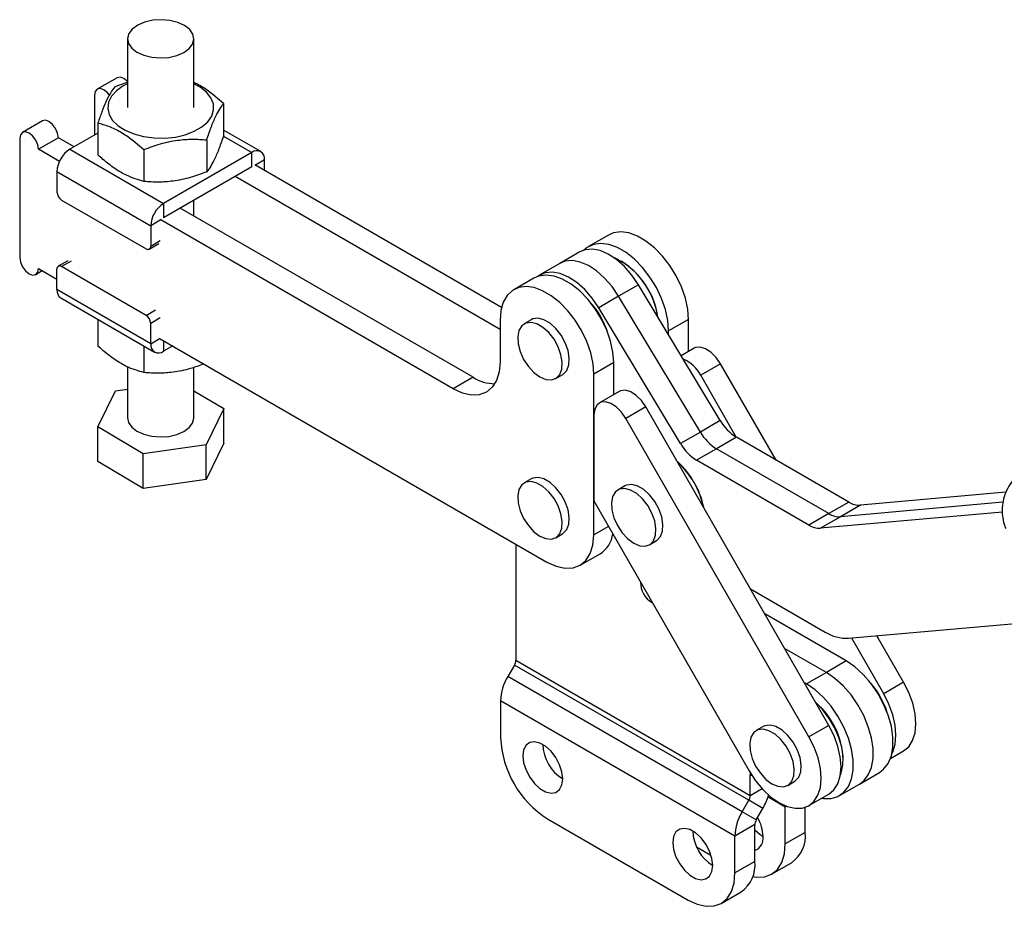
# Model space of a CAD drawing. Extents: x 42 to 518, y 34 to 408.
# Tile 1 of 14: x 42 to 191, y 34 to 168. Entities that reach past the tile are written whole.
import ezdxf

# ---------------------------------------------------------------- set-up
doc = ezdxf.new("R2010")
doc.units = 0
doc.header["$LTSCALE"] = 1.5
doc.layers.get('0').update_dxf_attribs({"linetype": 'CONTINUOUS'})

msp = doc.modelspace()

# ---------------------------------------------------------------- linework, layer by layer
at = {"color": 7, "linetype": 'CONTINUOUS'}
for p, q in [((58.756629, 164.726151), (58.756771, 154.356001)), ((68.75677, 154.356139), (68.756633, 164.726285)), ((57.170828, 158.862241), (54.165624, 157.127374)), ((58.798961, 158.203286), (56.816562, 157.506815)), ((53.751331, 156.211657), (53.75141, 150.211621)), ((73.2373, 154.966983), (73.237368, 150.145866)), ((45.892475, 152.351386), (42.887271, 150.616519)), ((54.276268, 152.033891), (54.276331, 147.212775)), ((54.276284, 150.514624), (50.038988, 148.068485)), ((78.849621, 147.715043), (73.237357, 150.954832)), ((42.472978, 149.700802), (42.473221, 131.736765)), ((48.30661, 149.802905), (45.301406, 148.068038)), ((50.675052, 148.435675), (48.30661, 149.802905)), ((70.697005, 149.494058), (70.697068, 144.672944)), ((48.468252, 146.239914), (45.301406, 148.068038)), ((50.038988, 148.068485), (64.181126, 139.904659)), ((61.216484, 148.027514), (61.216552, 143.206397)), ((77.474733, 147.578895), (64.181126, 139.904659)), ((77.474764, 145.415045), (77.474733, 147.578895)), ((115.175075, 124.22328), (77.969739, 145.700788)), ((79.419329, 144.863983), (79.419308, 146.455951)), ((48.094476, 144.700418), (62.236613, 136.536593)), ((48.094476, 144.700418), (48.094518, 141.638367)), ((77.474764, 145.415045), (64.181157, 137.740809)), ((114.951245, 120.882811), (74.964535, 143.965921)), ((48.801636, 140.413627), (61.529558, 133.066186)), ((64.181126, 139.904659), (64.181157, 137.740809)), ((68.756997, 137.997519), (68.756965, 140.382365)), ((110.885557, 113.677985), (66.691386, 139.189934)), ((107.880354, 111.943118), (63.686183, 137.455067)), ((62.236613, 136.536593), (62.236656, 133.474542)), ((62.029509, 133.016683), (63.479078, 133.853501)), ((131.306256, 135.138389), (128.301052, 133.403522)), ((126.97464, 132.593641), (123.969436, 130.858773)), ((49.751397, 131.256415), (48.301828, 130.419597)), ((123.969436, 130.858773), (120.964232, 129.123906)), ((133.301548, 131.152359), (133.195499, 131.213598)), ((44.887355, 129.188283), (45.88763, 129.76573)), ((45.301648, 130.104), (48.094699, 128.491657)), ((48.094718, 126.899689), (48.094676, 129.961742)), ((61.529695, 123.022655), (48.801773, 130.370096)), ((120.027903, 128.627535), (117.022699, 126.892668)), ((62.236856, 118.735864), (48.094718, 126.899689)), ((135.830504, 127.641717), (132.8253, 125.90685)), ((148.169424, 107.13952), (135.830504, 127.641717)), ((48.664405, 125.640597), (62.806543, 117.476772)), ((132.8253, 125.90685), (129.820096, 124.171982)), ((145.16422, 105.404653), (132.8253, 125.90685)), ((142.159016, 103.669786), (129.820096, 124.171982)), ((54.276668, 122.400809), (54.276726, 118.388657)), ((114.951225, 122.31409), (114.951311, 116.026677)), ((119.641237, 122.356736), (118.580577, 121.74443)), ((143.376917, 122.39599), (140.371713, 120.661122)), ((143.376983, 117.572372), (143.376917, 122.39599)), ((62.236856, 118.735864), (62.236814, 121.797916)), ((140.371721, 120.096085), (140.371713, 120.661122)), ((63.686425, 119.491028), (122.022735, 85.815253)), ((61.21689, 118.39443), (61.216948, 114.382278)), ((65.560623, 118.40911), (64.181431, 117.612919)), ((144.205936, 118.050916), (142.273844, 116.935543)), ((132.098564, 115.885135), (129.093361, 114.150268)), ((132.09863, 111.061518), (132.098564, 115.885135)), ((58.757303, 115.257928), (58.757409, 107.567844)), ((68.757408, 107.567981), (68.757308, 115.180492)), ((148.212549, 115.729908), (145.207345, 113.99504)), ((156.574798, 101.180308), (148.212549, 115.729908)), ((110.885557, 113.677985), (107.880354, 111.943118)), ((123.342689, 113.495316), (124.403349, 114.107622)), ((129.093691, 89.898814), (129.093361, 114.150268)), ((150.584792, 104.638744), (145.207345, 113.99504)), ((54.24041, 106.182349), (56.920441, 111.633019)), ((56.920441, 111.633019), (58.75735, 111.900453)), ((68.757356, 111.639212), (73.274411, 108.953473)), ((132.927583, 111.540061), (129.92238, 109.805194)), ((73.274411, 108.953473), (70.59438, 103.502802)), ((73.27448, 103.727572), (73.274411, 108.953473)), ((136.934196, 109.219053), (133.928993, 107.484186)), ((164.544499, 61.179479), (136.934196, 109.219053)), ((129.09379, 107.973863), (129.093621, 95.040689)), ((161.539295, 59.444612), (133.928993, 107.484186)), ((148.169424, 107.13952), (145.16422, 105.404653)), ((54.240484, 100.956447), (54.24041, 106.182349)), ((61.07738, 102.117241), (54.24041, 106.182349)), ((145.16422, 105.404653), (142.159016, 103.669786)), ((150.589308, 104.636132), (147.584104, 102.901265)), ((167.541735, 94.848361), (150.589308, 104.636132)), ((70.59438, 103.502802), (61.07738, 102.117241)), ((70.594454, 98.276898), (70.59438, 103.502802)), ((73.27448, 103.727572), (70.594454, 98.276898)), ((147.584104, 102.901265), (144.5789, 101.166398)), ((164.536531, 93.113494), (147.584104, 102.901265)), ((61.077453, 96.891338), (61.07738, 102.117241)), ((161.531327, 91.378627), (144.5789, 101.166398)), ((61.077453, 96.891338), (54.240484, 100.956447)), ((70.594454, 98.276898), (61.077453, 96.891338)), ((119.641564, 98.350247), (118.580903, 97.737941)), ((133.782354, 97.289712), (132.721693, 96.677406)), ((191.240213, 96.333287), (169.309535, 94.374671)), ((129.093621, 95.040689), (152.508806, 54.300262)), ((167.541735, 94.848361), (164.536531, 93.113494)), ((190.813985, 94.828744), (166.304331, 92.639803)), ((169.309535, 94.374671), (166.304331, 92.639803)), ((164.536531, 93.113494), (161.531327, 91.378627)), ((190.723873, 93.354223), (163.299127, 90.904936)), ((166.304331, 92.639803), (163.299127, 90.904936)), ((123.343016, 89.488826), (124.403677, 90.101132)), ((117.320004, 88.529996), (117.320004, 70.982078)), ((137.483806, 88.428291), (138.544467, 89.040598)), ((127.022217, 85.320237), (130.027421, 87.055104)), ((152.706958, 81.775792), (163.993549, 75.259286)), ((167.171033, 70.895574), (154.88331, 77.989125)), ((167.529148, 74.311906), (196.549432, 76.903691)), ((172.817648, 65.955467), (167.991146, 74.353167)), ((175.822852, 67.690334), (171.798044, 74.693158)), ((164.165829, 69.160706), (157.867701, 72.796538)), ((117.112897, 70.285136), (116.109217, 68.546712)), ((152.468237, 49.874933), (117.112897, 70.285136)), ((152.675343, 50.571875), (117.320004, 70.982078)), ((167.171033, 70.895574), (164.165829, 69.160706)), ((151.464557, 48.136509), (116.109217, 68.546712)), ((164.165829, 69.160706), (161.160625, 67.425839)), ((161.160625, 67.425839), (160.852091, 67.603951)), ((175.822852, 67.690334), (172.817648, 65.955467)), ((150.377247, 44.477564), (115.021907, 64.887767)), ((115.021907, 64.887767), (115.021907, 59.325675)), ((154.642993, 60.996996), (153.582333, 60.384689)), ((164.544499, 61.179479), (161.539295, 59.444612)), ((173.850294, 56.193998), (175.807241, 57.32372)), ((166.711414, 55.933568), (166.711412, 56.05603)), ((152.675343, 53.543849), (152.709382, 53.961266)), ((152.675343, 50.571875), (152.675343, 53.543849)), ((169.165422, 52.33481), (172.170626, 54.069677)), ((158.344448, 52.135573), (159.405108, 52.747879)), ((166.160218, 50.599943), (169.165422, 52.33481)), ((161.523685, 49.077998), (164.528889, 50.812865)), ((151.464557, 48.136509), (152.468237, 49.874933)), ((154.593237, 48.647799), (152.468237, 49.874933)), ((153.589557, 46.909375), (151.464557, 48.136509)), ((153.589557, 46.909375), (154.593237, 48.647799)), ((157.978644, 43.303665), (157.978644, 48.865758)), ((160.983848, 45.038532), (160.983848, 48.833501)), ((122.092975, 47.078224), (143.306178, 34.832103)), ((153.38245, 46.212431), (150.377247, 44.477564)), ((153.38245, 40.650339), (153.38245, 46.212431)), ((160.983848, 45.038532), (157.978644, 43.303665)), ((150.377247, 38.915472), (150.377247, 44.477564)), ((144.588755, 42.868075), (146.752456, 41.618996)), ((153.38245, 40.650339), (150.377247, 38.915472)), ((155.90717, 38.725216), (158.912374, 40.460083)), ((148.305773, 34.337022), (151.310976, 36.071889))]:
    msp.add_line(p, q, dxfattribs=at)
at = {"color": 8, "linetype": 'CONTINUOUS'}
for p, q in [((73.202233, 150.04528), (77.474733, 147.578895)), ((79.419308, 146.455951), (78.040463, 145.659961)), ((63.686183, 137.373411), (62.236613, 136.536593)), ((62.236656, 133.474542), (63.686225, 134.31136)), ((50.251342, 131.206915), (48.801773, 130.370096)), ((61.529695, 123.022655), (62.979264, 123.859474)), ((63.686383, 122.634735), (62.236814, 121.797916)), ((62.236856, 118.735864), (63.686425, 119.572682)), ((64.18141, 119.205288), (64.181431, 117.612919)), ((131.31264, 91.179785), (129.093691, 89.898814)), ((152.891896, 53.668862), (152.675343, 53.543849)), ((154.474746, 51.610648), (152.675343, 50.571875)), ((157.978644, 48.865758), (155.359562, 50.377722)), ((158.176286, 48.979854), (157.978644, 48.865758))]:
    msp.add_line(p, q, dxfattribs=at)
at = {"color": 7, "linetype": 'CONTINUOUS', "flags": 128}
for points in [[(64.979261, 161.927459), (66.192411, 162.205509), (67.239564, 162.655344), (68.049365, 163.246302), (68.566624, 163.938114), (68.756083, 164.683638), (68.604847, 165.43206), (68.123209, 166.132381), (67.343994, 166.736873), (66.320304, 167.204347), (65.121908, 167.502937), (63.83047, 167.612297), (62.534001, 167.524977), (61.320852, 167.246927), (60.273698, 166.797092), (59.463897, 166.206131), (58.946638, 165.514319), (58.757179, 164.768798), (58.908415, 164.020377), (59.390054, 163.320055), (60.169268, 162.715563), (61.192958, 162.248089), (62.391354, 161.949499), (63.682793, 161.840139), (64.979261, 161.927459)], [(58.756719, 158.278169), (58.711922, 158.32651), (58.170725, 158.763237), (57.629528, 158.951343), (57.170828, 158.862241)], [(58.756723, 157.961104), (58.099918, 157.621598), (57.077, 156.897385), (56.327546, 156.069133), (55.882253, 155.170743), (55.759339, 154.239003), (55.963843, 153.312056), (56.487392, 152.427849), (57.308544, 151.622589), (58.393694, 150.92923), (59.698406, 150.37617), (61.169266, 149.986051), (62.746065, 149.774833), (64.364236, 149.751177), (65.957539, 149.916046), (67.460745, 150.262689), (68.812311, 150.776912), (69.9569, 151.437669), (70.847652, 152.217908), (71.448104, 153.085682), (71.733675, 154.005464), (71.692672, 154.939599), (71.326765, 155.84985), (70.650949, 156.698938), (69.692881, 157.452111), (68.756722, 157.961241)], [(55.997911, 156.235013), (55.706718, 156.591643), (55.165521, 157.02837), (54.624324, 157.216476), (54.165529, 157.127316), (53.858974, 156.774472), (53.751331, 156.211657)], [(48.30661, 149.802905), (48.198951, 150.490006), (47.89238, 151.19679), (47.433569, 151.815656), (46.892372, 152.252383), (46.351175, 152.440489), (45.892475, 152.351386)], [(45.301406, 148.068038), (45.193747, 148.755139), (44.887176, 149.461923), (44.428366, 150.080788), (43.887168, 150.517516), (43.345971, 150.705622), (42.887176, 150.616461), (42.580621, 150.263617), (42.472978, 149.700802)], [(143.376917, 122.39599), (143.256498, 123.965893), (142.899383, 125.621338), (142.317734, 127.305957), (141.531356, 128.962375), (140.567031, 130.534186), (139.457596, 131.967867), (138.240831, 133.214593), (136.958174, 134.231909), (135.653303, 134.985171), (134.370652, 135.44873), (133.153904, 135.606796), (132.044491, 135.453989), (131.306256, 135.138389)], [(140.371713, 120.661122), (140.251295, 122.231026), (139.89418, 123.886471), (139.31253, 125.571089), (138.526153, 127.227508), (137.561827, 128.799319), (136.452392, 130.233), (135.235628, 131.479726), (133.952971, 132.497042), (132.648099, 133.250304), (131.365449, 133.713863), (130.1487, 133.871928), (129.039287, 133.719122), (128.074988, 133.260646), (127.601258, 132.866283)], [(135.830504, 127.641717), (134.841714, 129.090977), (133.723516, 130.37531), (132.51888, 131.445354), (131.274101, 132.259989), (130.037014, 132.78791), (128.85516, 133.008831), (127.773958, 132.914261), (126.97464, 132.593641)], [(42.473221, 131.736765), (42.580879, 131.049663), (42.88745, 130.342879), (43.346261, 129.724014), (43.887458, 129.287287), (44.42865, 129.099184), (44.88745, 129.188341), (45.194005, 129.541185), (45.301648, 130.104)], [(132.8253, 125.90685), (131.83651, 127.35611), (130.718312, 128.640442), (129.513676, 129.710486), (128.268897, 130.525122), (127.03181, 131.053043), (125.849956, 131.273964), (124.768754, 131.179394), (123.969436, 130.858773)], [(132.8253, 125.90685), (131.83651, 127.35611), (130.718312, 128.640442), (129.513676, 129.710486), (128.268897, 130.525122), (127.03181, 131.053043), (125.849956, 131.273964), (124.768754, 131.179394), (123.969436, 130.858773)], [(129.820096, 124.171982), (128.831307, 125.621243), (127.713108, 126.905575), (126.508472, 127.975619), (125.263693, 128.790255), (124.026606, 129.318176), (122.844752, 129.539097), (121.76355, 129.444527), (120.824549, 129.0381), (120.63017, 128.900029)], [(132.098564, 115.885135), (131.978145, 117.455039), (131.621031, 119.110484), (131.039381, 120.795102), (130.253004, 122.451521), (129.288678, 124.023332), (128.179243, 125.457013), (126.962479, 126.703739), (125.679822, 127.721055), (124.37495, 128.474317), (123.0923, 128.937876), (121.875551, 129.095941), (120.766138, 128.943134), (120.027903, 128.627535)], [(129.093361, 114.150268), (128.972942, 115.720171), (128.615827, 117.375617), (128.034177, 119.060235), (127.2478, 120.716654), (126.283475, 122.288465), (125.174039, 123.722146), (123.957275, 124.968871), (122.674618, 125.986188), (121.369746, 126.73945), (120.087096, 127.203008), (118.870347, 127.361074), (117.760934, 127.208267), (116.796635, 126.749791), (116.010291, 126.001258), (115.428678, 124.988158), (115.071603, 123.744991), (114.951225, 122.31409)], [(120.961632, 113.731095), (121.870199, 113.350799), (122.711381, 113.287118), (123.422793, 113.544778), (123.951671, 114.104669), (124.258792, 114.925267), (124.321378, 115.945712), (124.134786, 117.09032), (123.712857, 118.274204), (123.086882, 119.409559), (122.303287, 120.412181), (121.420187, 121.20771), (120.503078, 121.737146), (119.619978, 121.961221), (118.836383, 121.86332), (118.210407, 121.450701), (117.788478, 120.753966), (117.601887, 119.824791), (117.664473, 118.732087), (117.971594, 117.556895), (118.500473, 116.386374), (119.211884, 115.307335), (120.053066, 114.399808), (120.961632, 113.731095)], [(124.403349, 114.107622), (124.483453, 114.157085), (125.012332, 114.716976), (125.319453, 115.537573), (125.382038, 116.558018), (125.195447, 117.702626), (124.773517, 118.88651), (124.147542, 120.021865), (123.363947, 121.024487), (122.480847, 121.820017), (121.563738, 122.349452), (120.680639, 122.573528), (119.897043, 122.475626), (119.641237, 122.356736)], [(148.212549, 115.729908), (147.54649, 116.688653), (146.764641, 117.465863), (145.934526, 117.994417), (145.127836, 118.228667), (144.414243, 118.14838), (144.205936, 118.050916)], [(114.951311, 116.026677), (114.815464, 114.512105), (114.413101, 113.212603), (113.759682, 112.17811), (112.880321, 111.448381), (111.80881, 111.051458), (110.586326, 111.002597), (109.259849, 111.303672), (107.880354, 111.943118)], [(136.934196, 109.219053), (136.268138, 110.177798), (135.486288, 110.955008), (134.656173, 111.483563), (133.849484, 111.717812), (133.13589, 111.637526), (132.927583, 111.540061)], [(133.928993, 107.484186), (133.262934, 108.442931), (132.481085, 109.220141), (131.650969, 109.748696), (130.84428, 109.982945), (130.130686, 109.902659), (129.571818, 109.514771), (129.21594, 108.852782), (129.09379, 107.973863)], [(58.757409, 107.567844), (58.909195, 106.862069), (59.390833, 106.161748), (60.170048, 105.557255), (61.193733, 105.089785), (62.392133, 104.791194), (63.683572, 104.68183), (64.98004, 104.769152), (66.19319, 105.047204), (67.240344, 105.497037), (68.050144, 106.087996), (68.567403, 106.779808), (68.756863, 107.525331), (68.757408, 107.567981)], [(124.403677, 90.101132), (124.48378, 90.150597), (125.012658, 90.710488), (125.31978, 91.531086), (125.382365, 92.55153), (125.195774, 93.696139), (124.773845, 94.880022), (124.147869, 96.015377), (123.364274, 97.017998), (122.481175, 97.813527), (121.564066, 98.342963), (120.680966, 98.567039), (119.897371, 98.469137), (119.641564, 98.350247)], [(120.96196, 89.724608), (121.870526, 89.34431), (122.711709, 89.28063), (123.42312, 89.53829), (123.951998, 90.098181), (124.25912, 90.918779), (124.321705, 91.939224), (124.135114, 93.083833), (123.713184, 94.267716), (123.087209, 95.403071), (122.303614, 96.405692), (121.420514, 97.201221), (120.503405, 97.730657), (119.620306, 97.954733), (118.83671, 97.856831), (118.210735, 97.444212), (117.788806, 96.747478), (117.602214, 95.818303), (117.664799, 94.725599), (117.971921, 93.550407), (118.500799, 92.379886), (119.212211, 91.300847), (120.053393, 90.393319), (120.96196, 89.724608)], [(135.10275, 88.664073), (136.011317, 88.283775), (136.852499, 88.220095), (137.56391, 88.477756), (138.092789, 89.037647), (138.399909, 89.858244), (138.462496, 90.878689), (138.275904, 92.023297), (137.853975, 93.207181), (137.227999, 94.342536), (136.444404, 95.345158), (135.561304, 96.140686), (134.644196, 96.670122), (133.761096, 96.894198), (132.977501, 96.796296), (132.351525, 96.383677), (131.929596, 95.686943), (131.743005, 94.757768), (131.80559, 93.665064), (132.112711, 92.489872), (132.64159, 91.319351), (133.353001, 90.240312), (134.194183, 89.332784), (135.10275, 88.664073)], [(138.544467, 89.040598), (138.624571, 89.090062), (139.153449, 89.649953), (139.46057, 90.47055), (139.523156, 91.490995), (139.336565, 92.635603), (138.914635, 93.819487), (138.28866, 94.954842), (137.505064, 95.957464), (136.621964, 96.752992), (135.704856, 97.282428), (134.821756, 97.506505), (134.038161, 97.408603), (133.782354, 97.289712)], [(122.022735, 85.815253), (123.402229, 85.175809), (124.728707, 84.874733), (125.951191, 84.923595), (127.022702, 85.320517), (127.902063, 86.050247), (128.555481, 87.08474), (128.957844, 88.384242), (129.093691, 89.898814)], [(172.170626, 54.069677), (172.813866, 54.55187), (173.500794, 55.436437), (173.972167, 56.569384), (174.211935, 57.91213), (174.211935, 59.418948), (173.972167, 61.038524), (173.500794, 62.715708), (172.813866, 64.393385), (171.93478, 66.014422), (170.893469, 67.523619), (169.725398, 68.869578), (168.470339, 70.006469), (167.171033, 70.895574)], [(169.165422, 52.33481), (169.808662, 52.817002), (170.49559, 53.701569), (170.966963, 54.834517), (171.206731, 56.177263), (171.206731, 57.684081), (170.966963, 59.303657), (170.49559, 60.98084), (169.808662, 62.658518), (168.929577, 64.279555), (167.888265, 65.788751), (166.720194, 67.134711), (165.465135, 68.271601), (164.165829, 69.160706)], [(169.165422, 52.33481), (169.808662, 52.817002), (170.49559, 53.701569), (170.966963, 54.834517), (171.206731, 56.177263), (171.206731, 57.684081), (170.966963, 59.303657), (170.49559, 60.98084), (169.808662, 62.658518), (168.929577, 64.279555), (167.888265, 65.788751), (166.720194, 67.134711), (165.465135, 68.271601), (164.165829, 69.160706)], [(163.480632, 50.20772), (163.71499, 50.171811), (164.883061, 50.169144), (165.924373, 50.476068), (166.803458, 51.082135), (167.490386, 51.966702), (167.961759, 53.09965), (168.201527, 54.442396), (168.201527, 55.949213), (167.961759, 57.568789), (167.490386, 59.245973), (166.803458, 60.92365), (165.924373, 62.544687), (164.883061, 64.053884), (163.71499, 65.399844), (162.459931, 66.536734), (161.160625, 67.425839)], [(175.807241, 57.32372), (176.587019, 57.966896), (177.178842, 58.893454), (177.545038, 60.059224), (177.671531, 61.419405), (177.553464, 62.921728), (177.195372, 64.508458), (176.611013, 66.118621), (175.822852, 67.690334)], [(174.066493, 56.941047), (174.173639, 57.158586), (174.539834, 58.324356), (174.666327, 59.684538), (174.548261, 61.18686), (174.190168, 62.773591), (173.60581, 64.383753), (172.817648, 65.955467)], [(166.297711, 53.720223), (166.417213, 54.024214), (166.669886, 55.16747), (166.692664, 56.475788), (166.484619, 57.895601), (166.054266, 59.368785), (165.419223, 60.835027), (164.605494, 62.234295), (163.646387, 63.509307), (162.581171, 64.607864), (162.566467, 64.621086)], [(159.405108, 52.747879), (159.485211, 52.797344), (160.01409, 53.357234), (160.321209, 54.177834), (160.383795, 55.198278), (160.197205, 56.342886), (159.775276, 57.526769), (159.1493, 58.662124), (158.365703, 59.664747), (157.482606, 60.460275), (156.565496, 60.989711), (155.682395, 61.213787), (154.898801, 61.115885), (154.642993, 60.996996)], [(164.528889, 50.812865), (165.308666, 51.456041), (165.900489, 52.382599), (166.266685, 53.548369), (166.393178, 54.908551), (166.275112, 56.410873), (165.917019, 57.997604), (165.332661, 59.607766), (164.544499, 61.179479)], [(152.508806, 54.300262), (153.470487, 52.827397), (154.568731, 51.509978), (155.761328, 50.398637), (157.002456, 49.536078), (158.24441, 48.955455), (159.439465, 48.679075), (160.5417, 48.717562), (161.508755, 49.069435), (162.303462, 49.721174), (162.895286, 50.647732), (163.261481, 51.813502), (163.387975, 53.173684), (163.269908, 54.676006), (162.911815, 56.262737), (162.327457, 57.872899), (161.539295, 59.444612)], [(155.96339, 52.371355), (156.871958, 51.991057), (157.713138, 51.927378), (158.42455, 52.185038), (158.95343, 52.744928), (159.260549, 53.565528), (159.323134, 54.585972), (159.136545, 55.73058), (158.714615, 56.914463), (158.08864, 58.049818), (157.305043, 59.05244), (156.421945, 59.847968), (155.504835, 60.377405), (154.621735, 60.601481), (153.838141, 60.503579), (153.212165, 60.09096), (152.790236, 59.394226), (152.603644, 58.465051), (152.666229, 57.372347), (152.973351, 56.197154), (153.50223, 55.026633), (154.21364, 53.947595), (155.054823, 53.040067), (155.96339, 52.371355)], [(124.391072, 53.100428), (124.269341, 54.148399), (123.914007, 55.252019), (123.353858, 56.321878), (122.634275, 57.271299), (121.813554, 58.023376), (120.958183, 58.517171), (120.137461, 58.712679), (119.417879, 58.59407), (118.85773, 58.170946), (118.502396, 57.477585), (118.380665, 56.570163), (118.502396, 55.522192), (118.85773, 54.418575), (119.417879, 53.348717), (120.137461, 52.399292), (120.958183, 51.647219), (121.813554, 51.153424), (122.634275, 50.957912), (123.353858, 51.076524), (123.914007, 51.499649), (124.269341, 52.193006), (124.391072, 53.100428)], [(147.018489, 40.037899), (146.896757, 41.08587), (146.541424, 42.189489), (145.981275, 43.259348), (145.261693, 44.208769), (144.440971, 44.960846), (143.5856, 45.454641), (142.764878, 45.650149), (142.045295, 45.531541), (141.485147, 45.108416), (141.129813, 44.415056), (141.008081, 43.507633), (141.129813, 42.459662), (141.485147, 41.356046), (142.045295, 40.286187), (142.764878, 39.336762), (143.5856, 38.584689), (144.440971, 38.090894), (145.261693, 37.895382), (145.981275, 38.013994), (146.541424, 38.437119), (146.896757, 39.130476), (147.018489, 40.037899)], [(153.38245, 45.447735), (154.192202, 44.70775), (154.619887, 44.425527)], [(153.049794, 38.367356), (153.613557, 38.279721), (154.836052, 38.328554), (155.907576, 38.72545), (156.786954, 39.455154), (157.440391, 40.489626), (157.842776, 41.789107), (157.978644, 43.303665)], [(143.306178, 34.832103), (144.685676, 34.192632), (146.012159, 33.891527), (147.234654, 33.940361), (148.306178, 34.337257), (149.185556, 35.066961), (149.838993, 36.101432), (150.241378, 37.400913), (150.377247, 38.915472)]]:
    msp.add_lwpolyline(points, dxfattribs=at)
at = {"color": 7, "linetype": 'CONTINUOUS'}
for centre, radius, start, end in [((52.316281, 144.508364), 4.226172, 122.60572534, 177.39534996), ((78.233827, 146.648241), 1.200975, 350.78664184, 129.20260667), ((49.629744, 141.708247), 1.536816, 182.60618095, 237.39486672), ((66.458398, 136.34455), 4.226151, 122.60557629, 177.39549901), ((61.805583, 133.404603), 0.43671, 230.79811994, 9.21558921), ((127.157708, 121.130444), 11.697002, 8.30868355, 64.54989349), ((126.641717, 120.851242), 12.266472, 9.0556755, 57.11670932), ((48.525749, 130.03168), 0.43671, 50.79808447, 189.21548605), ((49.442309, 126.750993), 1.35577, 173.70333077, 234.9862528), ((118.617224, 116.266471), 13.242001, 17.97790848, 42.01673917), ((118.197364, 116.024095), 13.689732, 21.7188361, 38.275787), ((60.701589, 121.728036), 1.536814, 2.6061811, 57.39489738), ((63.422339, 118.543577), 1.200976, 170.78677773, 309.20247078), ((140.726483, 111.734414), 5.018821, 26.77126965, 68.04979439), ((114.195539, 118.88913), 6.173493, 237.57737013, 269.59009782), ((154.358188, 110.700573), 7.140161, 209.91638432, 238.14020821), ((151.352984, 108.965706), 7.140161, 209.91638432, 238.14020821), ((148.34778, 107.230838), 7.140161, 209.91638432, 238.14020821), ((132.954683, 91.313528), 12.990332, 12.14751912, 47.62795772), ((133.208732, 91.460279), 12.732717, 11.83240456, 47.9298704), ((169.183624, 97.440306), 3.06822, 237.64745639, 272.35192278), ((166.17842, 95.705438), 3.06822, 237.64745639, 272.35192278), ((163.173216, 93.970571), 3.06822, 237.64745639, 272.35192278), ((127.826647, 90.583333), 4.158341, 301.95433308, 352.85529566), ((139.597101, 82.735081), 3.466188, 179.00148501, 240.77399067), ((167.277329, 80.443196), 6.136459, 237.64752614, 272.35187601), ((115.878034, 71.031338), 1.442811, 328.85633281, 358.04345289), ((122.592217, 64.629164), 7.574726, 148.85626248, 178.04352316), ((160.760791, 59.029615), 13.241962, 17.97785032, 42.01675389), ((160.340854, 58.787184), 13.689786, 21.71888112, 38.27577239), ((154.619899, 55.520084), 12.103385, 2.53792303, 48.74632711), ((130.374068, 60.024282), 15.368048, 182.60547273, 237.39452434), ((127.788551, 58.531485), 6.406667, 182.02057831, 237.97401429), ((151.233373, 50.621135), 1.442811, 328.85633281, 358.04345289), ((147.175109, 52.96505), 8.582965, 329.80116642, 344.46883474), ((157.222058, 48.873522), 0.756626, 359.41205457, 14.71025468), ((157.947557, 44.218961), 7.574726, 148.85626248, 178.04352316), ((154.82442, 46.163173), 1.442811, 148.85631893, 178.04351444), ((148.46816, 44.205067), 6.155696, 2.0576896, 29.94348235), ((150.415968, 45.468955), 6.406667, 182.02057993, 237.97402717), ((156.083669, 44.497736), 4.929931, 305.0143735, 6.29781982), ((152.747109, 44.121848), 1.89733, 289.56406821, 9.22742946), ((148.482271, 40.109543), 4.929931, 305.0143735, 6.29781982)]:
    msp.add_arc(centre, radius, start, end, dxfattribs=at)
for points, knots in [([(56.816562, 157.506815), (56.596081, 157.210854), (56.150338, 156.612516), (55.489909, 155.322093), (54.858592, 153.767575), (54.471558, 152.615305), (54.276268, 152.033891)], [0, 0, 0, 0, 0.26460503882, 0.53494774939, 0.76534313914, 1, 1, 1, 1]), ([(73.2373, 154.966983), (72.370306, 155.700393), (70.929119, 156.919525), (69.397776, 157.864484), (68.786605, 158.098082), (68.756721, 158.109504)], [0, 0, 0, 0, 0.589509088, 0.9799284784, 1, 1, 1, 1]), ([(70.697005, 149.494058), (70.917483, 150.14812), (71.363219, 151.470428), (72.02364, 153.025698), (72.654964, 154.19147), (73.042006, 154.706904), (73.2373, 154.966983)], [0, 0, 0, 0, 0.2646048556, 0.5349476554, 0.7653430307, 1, 1, 1, 1]), ([(54.276268, 152.033891), (54.528122, 151.968381), (55.349284, 151.754788), (56.789071, 151.206783), (58.88929, 150.026623), (60.347877, 148.773665), (61.216484, 148.027514)], [0, 0, 0, 0, 0.1113111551, 0.3629251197, 0.6206139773, 1, 1, 1, 1]), ([(73.237368, 150.145866), (73.016891, 149.491804), (72.571154, 148.169498), (71.910733, 146.614228), (71.279411, 145.448456), (70.892365, 144.933022), (70.697068, 144.672944)], [0, 0, 0, 0, 0.2646049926, 0.5349478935, 0.765343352, 1, 1, 1, 1]), ([(61.216484, 148.027514), (62.039325, 148.33385), (63.702849, 148.953165), (66.167583, 149.46686), (68.523709, 149.636957), (69.968161, 149.541982), (70.697005, 149.494058)], [0, 0, 0, 0, 0.2646050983, 0.5349477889, 0.7653431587, 1, 1, 1, 1]), ([(61.216552, 143.206397), (60.347952, 143.463062), (58.904094, 143.889713), (56.804529, 145.12804), (55.3639, 146.240029), (54.528185, 146.987511), (54.276331, 147.212775)], [0, 0, 0, 0, 0.3793839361, 0.6306426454, 0.8886888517, 1, 1, 1, 1]), ([(70.697068, 144.672944), (69.87423, 144.366607), (68.210708, 143.747291), (65.745975, 143.233595), (63.389848, 143.063498), (61.945396, 143.158474), (61.216552, 143.206397)], [0, 0, 0, 0, 0.2646047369, 0.5349475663, 0.7653430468, 1, 1, 1, 1]), ([(61.216948, 114.382278), (60.348345, 114.638945), (58.904487, 115.065597), (56.80492, 116.303924), (55.364293, 117.41591), (54.528579, 118.163394), (54.276726, 118.388657)], [0, 0, 0, 0, 0.379384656, 0.6306426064, 0.8886895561, 1, 1, 1, 1]), ([(70.258017, 115.697448), (69.580441, 115.446921), (68.061731, 114.885395), (65.746014, 114.411024), (63.390323, 114.239016), (61.945818, 114.334233), (61.216948, 114.382278)], [0, 0, 0, 0, 0.2284744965, 0.5120995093, 0.7538145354, 1, 1, 1, 1]), ([(193.050737, 98.832799), (192.974098, 98.773909), (192.512463, 98.419191), (191.86501, 97.569301), (191.185537, 96.340051), (190.798522, 95.040467), (190.656019, 93.736915), (190.759819, 92.455581), (190.964533, 91.486571), (191.189062, 90.982032), (191.241005, 90.865311)], [0, 0, 0, 0, 0.0329758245, 0.1986291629, 0.3592270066, 0.5128385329, 0.6601672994, 0.8078879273, 0.9555563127, 1, 1, 1, 1])]:
    msp.add_open_spline(points, degree=3, knots=knots, dxfattribs=at)

doc.saveas('drawing.dxf')
